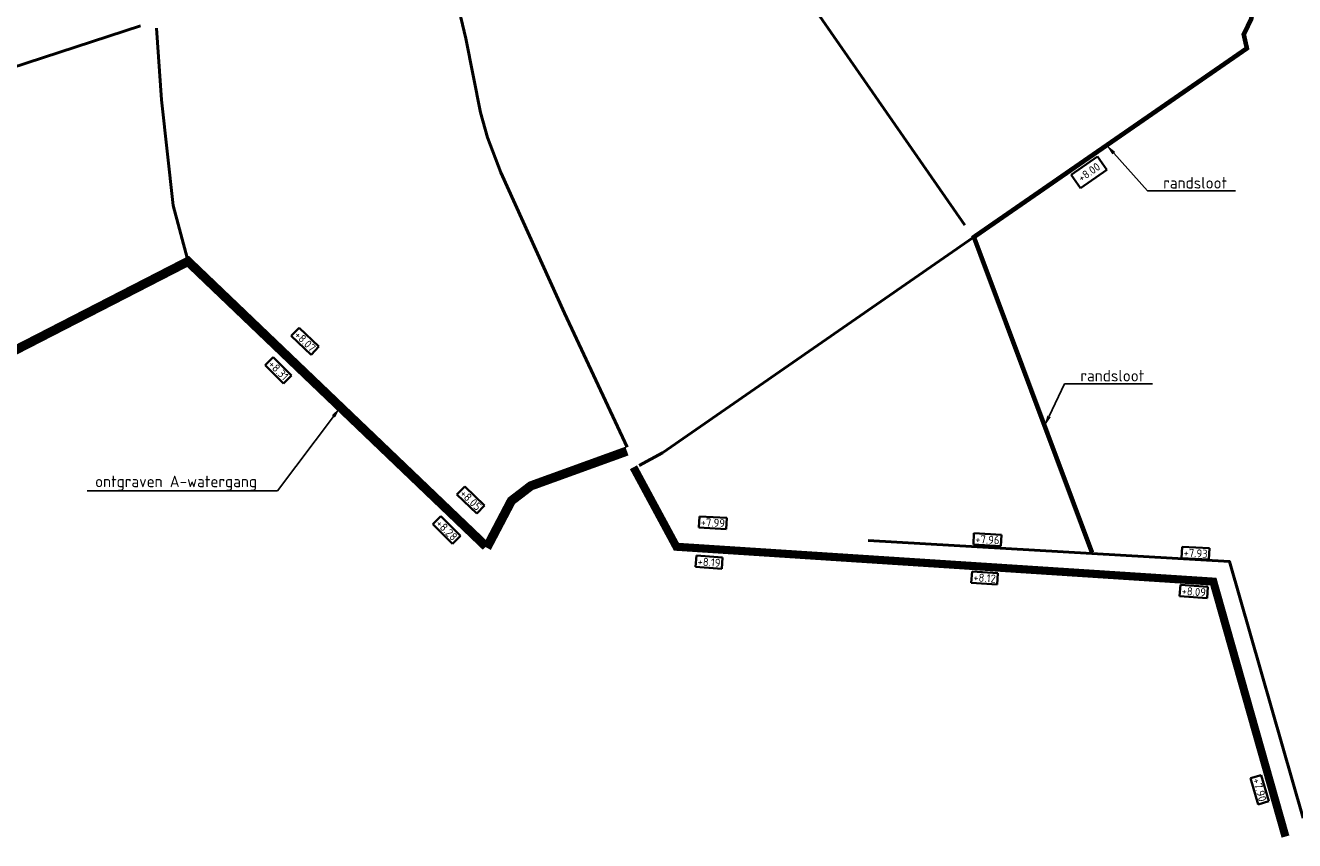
# Model space of a CAD drawing. Header units: metres. Extents: x 200638 to 204845, y 462379 to 463879.
# Tile 2 of 14: x 201255 to 201804, y 462383 to 462735. Entities that reach past the tile are written whole.
import ezdxf
from ezdxf import colors
from ezdxf.entities.mleader import LeaderData, LeaderLine
from ezdxf.math import Vec2, Vec3

# ---------------------------------------------------------------- set-up
doc = ezdxf.new("R2010")
doc.units = ezdxf.units.M
for name, color, linetype, lineweight, true_color in [('N-WE-WA-REALISATIE RANDSLOOT', 7, 'Continuous', 25, 0x002e5c), ('N-WE-WA-VERONDIEPEN HOOFDWATERLOOP', 7, 'Continuous', 25, 0x0c4be9), ('V-WE-GW-WATERGANG_SLOOT-G', 7, 'CONTINUOUS-V', 50, 0xf50000)]:
    doc.layers.add(name, color=color, linetype=linetype, lineweight=lineweight, true_color=true_color)
for name, color, linetype, lineweight in [('N-WE-WH-T35-AFWATERINGSPEIL', 156, 'Continuous', 35), ('N-WE-WH-T35-BODEMHOOGTE', 3, 'Continuous', 35), ('N-WE-WH-T35-WATERPEIL_WINTER', 150, 'Continuous', 35), ('X-XX-AL-T25', 7, 'Continuous', 25)]:
    doc.layers.add(name, color=color, linetype=linetype, lineweight=lineweight)
doc.styles.add('NLCS-ISO-M1000-T35', font='NLCS-ISO.ttf', dxfattribs={"height": 3.5})
doc.styles.add('NLCS-ISO-M2000-T25', font='NLCS-ISO.ttf', dxfattribs={"height": 5})
doc.linetypes.add('CONTINUOUS-V', pattern='A,3.5,[24,NLCS.SHX,S=0.5,R=0,X=0,Y=0],3.5', length=7)

msp = doc.modelspace()

# ---------------------------------------------------------------- linework, layer by layer
at = {"layer": 'N-WE-WA-REALISATIE RANDSLOOT', "const_width": 2, "flags": 128}
msp.add_lwpolyline([(201782.82, 462748.8), (201785.89, 462744.12), (201784.78, 462737.77), (201781.56, 462731.13), (201782.92, 462725.11), (201664.98, 462643.54), (201716.01, 462507.16)], dxfattribs=at)
at = {"layer": 'N-WE-WA-VERONDIEPEN HOOFDWATERLOOP', "const_width": 4, "flags": 128}
for points in [[(201454.18, 462509.83), (201325.44, 462633), (201214.71, 462576.07), (201214.66, 462576.14)], [(201515.07, 462551.02), (201473.58, 462535.99), (201465.15, 462529.52), (201454.51, 462509.24)]]:
    msp.add_lwpolyline(points, dxfattribs=at)
at = {"layer": 'V-WE-GW-WATERGANG_SLOOT-G', "ltscale": 1.8, "flags": 128}
for points in [[(201541.66, 462820.91), (201661.04, 462648.75)], [(201515.19, 462552.77), (201488.07, 462610.66), (201460.65, 462671.5), (201454.78, 462686.51), (201451.8, 462697.35), (201445.45, 462729.39), (201439.77, 462753.69), (201438.36, 462763.86), (201437.58, 462805.86)], [(201304.97, 462734.78), (201185.62, 462695.98)], [(201311.81, 462733.77), (201313.97, 462702.87), (201319, 462657.24), (201325.11, 462634.61)], [(201664.68, 462643.3), (201530.51, 462550.25), (201520.33, 462544.74)]]:
    msp.add_lwpolyline(points, dxfattribs=at)

# ---------------------------------------------------------------- texts
at = {"layer": 'N-WE-WH-T35-AFWATERINGSPEIL', "insert": (201709.47, 462670.04), "char_height": 3.5, "width": 1.2e-322, "attachment_point": 1, "rotation": 34.9522, "style": 'NLCS-ISO-M1000-T35', "bg_fill": 16, "box_fill_scale": 1.5, "bg_fill_color": 256, "bg_fill_transparency": 0}
msp.add_mtext('+8.00', dxfattribs=at)
at = {"layer": 'N-WE-WH-T35-BODEMHOOGTE', "char_height": 3.5, "width": 1.2e-322, "attachment_point": 1, "style": 'NLCS-ISO-M1000-T35', "bg_fill": 19, "box_fill_scale": 1.2, "bg_fill_color": 256, "bg_fill_transparency": 0}
for s, insert, rotation in [('+7.99', (201547.04, 462522.08), 357.0678), ('+7.90', (201788.67, 462410.07), 286.2325)]:
    msp.add_mtext(s, dxfattribs=dict(at, insert=insert, rotation=rotation))
at = {"layer": 'N-WE-WH-T35-WATERPEIL_WINTER', "char_height": 3.5, "width": 1.2e-322, "attachment_point": 1, "rotation": 355.96, "style": 'NLCS-ISO-M1000-T35', "bg_fill": 19, "box_fill_scale": 1.2, "bg_fill_color": 256, "bg_fill_transparency": 0}
for s, insert in [('+8.19', (201545.73, 462505.08)), ('+8.12', (201664.86, 462498.27)), ('+8.09', (201754.85, 462492.39))]:
    msp.add_mtext(s, dxfattribs=dict(at, insert=insert))

# ---------------------------------------------------------------- next in the draw order: texts
at = {"layer": 'N-WE-WH-T35-BODEMHOOGTE', "char_height": 3.5, "width": 1.2e-322, "attachment_point": 1, "style": 'NLCS-ISO-M1000-T35', "bg_fill": 19, "box_fill_scale": 1.2, "bg_fill_color": 256, "bg_fill_transparency": 0}
for s, insert, rotation in [('+8.07', (201373.5, 462603.35), 316.1635), ('+8.05', (201445.03, 462534.79), 316.1635), ('+7.96', (201665.66, 462514.75), 357.0678), ('+7.93', (201755.65, 462508.87), 357.0678)]:
    msp.add_mtext(s, dxfattribs=dict(at, insert=insert, rotation=rotation))
at = {"layer": 'N-WE-WH-T35-WATERPEIL_WINTER', "char_height": 3.5, "width": 1.2e-322, "attachment_point": 1, "rotation": 315.0233, "style": 'NLCS-ISO-M1000-T35', "bg_fill": 19, "box_fill_scale": 1.2, "bg_fill_color": 256, "bg_fill_transparency": 0}
for s, insert in [('+8.31', (201362.29, 462590.67)), ('+8.28', (201434.72, 462521.85))]:
    msp.add_mtext(s, dxfattribs=dict(at, insert=insert))

# ---------------------------------------------------------------- next in the draw order: leaders
at = {"layer": 'X-XX-AL-T25'}
ml = msp.add_multileader_mtext('Standard', dxfattribs=at)
ml.set_content('randsloot', color=256, style='NLCS-ISO-M2000-T25')
ml.set_leader_properties(color=256, linetype='ByLayer', lineweight=-1)
ml.build(insert=Vec2(0, 0))
ml.multileader.update_dxf_attribs({"text_left_attachment_type": 5, "text_right_attachment_type": 5, "dogleg_length": 5, "arrow_head_size": 5})
ctx = ml.context
ctx.base_point, ctx.char_height, ctx.arrow_head_size, ctx.landing_gap_size, ctx.plane_origin = Vec3(201744.98, 462663.5), 5, 5, 1.8, Vec3(201715.07, 462650.79)
ctx.left_attachment, ctx.right_attachment = 5, 5
notes = []
notes.append((ctx, [(0, (1, 1, 0), (201739.98, 462663.5), (1, 0), 5, [(0, [(201722.07, 462683.53)], 0, [])])]))
ctx.mtext.insert, ctx.mtext.flow_direction = Vec3(201746.78, 462669.5), 5
ctx.mtext.has_bg_fill, ctx.mtext.bg_color, ctx.mtext.bg_scale_factor, ctx.mtext.bg_transparency, ctx.mtext.use_window_bg_color = 1, -1027028792, 1.5, 0, 1
ml = msp.add_multileader_mtext('Standard', dxfattribs=at)
ml.set_content('randsloot', color=256, style='NLCS-ISO-M2000-T25')
ml.set_leader_properties(color=256, linetype='ByLayer', lineweight=-1)
ml.build(insert=Vec2(0, 0))
ml.multileader.update_dxf_attribs({"text_left_attachment_type": 5, "text_right_attachment_type": 5, "dogleg_length": 5, "arrow_head_size": 5})
ctx = ml.context
ctx.base_point, ctx.char_height, ctx.arrow_head_size, ctx.landing_gap_size, ctx.plane_origin = Vec3(201709.19, 462580.13), 5, 5, 1.8, Vec3(201688.31, 462528.8)
ctx.left_attachment, ctx.right_attachment = 5, 5
notes.append((ctx, [(0, (1, 1, 0), (201704.19, 462580.13), (1, 0), 5, [(0, [(201695.31, 462561.54)], 0, [])])]))
ctx.mtext.insert, ctx.mtext.flow_direction = Vec3(201710.99, 462586.13), 5
ctx.mtext.has_bg_fill, ctx.mtext.bg_color, ctx.mtext.bg_scale_factor, ctx.mtext.bg_transparency, ctx.mtext.use_window_bg_color = 1, -1027028792, 1.5, 0, 1
ml = msp.add_multileader_mtext('Standard', dxfattribs=at)
ml.set_content('ontgraven A-watergang', color=256, style='NLCS-ISO-M2000-T25')
ml.set_leader_properties(color=256, linetype='ByLayer', lineweight=-1)
ml.build(insert=Vec2(0, 0))
ml.multileader.update_dxf_attribs({"text_left_attachment_type": 5, "text_right_attachment_type": 5, "dogleg_length": 5, "arrow_head_size": 5})
ctx = ml.context
ctx.base_point, ctx.char_height, ctx.arrow_head_size, ctx.landing_gap_size, ctx.plane_origin = Vec3(201283.51, 462533.91), 5, 5, 1.8, Vec3(201431.56, 462621.04)
ctx.left_attachment, ctx.right_attachment = 5, 5
notes.append((ctx, [(1, (1, 1, 0), (201364.11, 462533.91), (-1, 0), 5, [(1, [(201391.28, 462570)], 0, [])])]))
ctx.mtext.insert, ctx.mtext.flow_direction = Vec3(201285.31, 462540.41), 5
ctx.mtext.has_bg_fill, ctx.mtext.bg_color, ctx.mtext.bg_scale_factor, ctx.mtext.bg_transparency, ctx.mtext.use_window_bg_color = 1, -1027028792, 1.5, 0, 1
for ctx, leaders in notes:
    for number, flags, end, landing, length, lines in leaders:
        leader = LeaderData()
        leader.index, (leader.has_last_leader_line, leader.has_dogleg_vector, leader.attachment_direction) = number, flags
        leader.last_leader_point, leader.dogleg_vector, leader.dogleg_length = Vec3(end), Vec3(landing), length
        for number, points, colour, breaks in lines:
            line = LeaderLine()
            line.index, line.vertices, line.color, line.breaks = number, Vec3.list(points), colors.encode_raw_color(colour), breaks
            leader.lines.append(line)
        ctx.leaders.append(leader)

# ---------------------------------------------------------------- next in the draw order: linework, layer by layer
at = {"layer": 'N-WE-WA-VERONDIEPEN HOOFDWATERLOOP', "const_width": 3.5, "flags": 128}
msp.add_lwpolyline([(201799.59, 462384.38), (201768.42, 462494.6), (201536.44, 462509.67), (201517.9, 462544.03)], dxfattribs=at)
at = {"layer": 'V-WE-GW-WATERGANG_SLOOT-G', "ltscale": 1.8, "flags": 128}
msp.add_lwpolyline([(201619.24, 462512.33), (201775.39, 462503.33), (201807.29, 462392.28)], dxfattribs=at)

doc.saveas('drawing.dxf')
